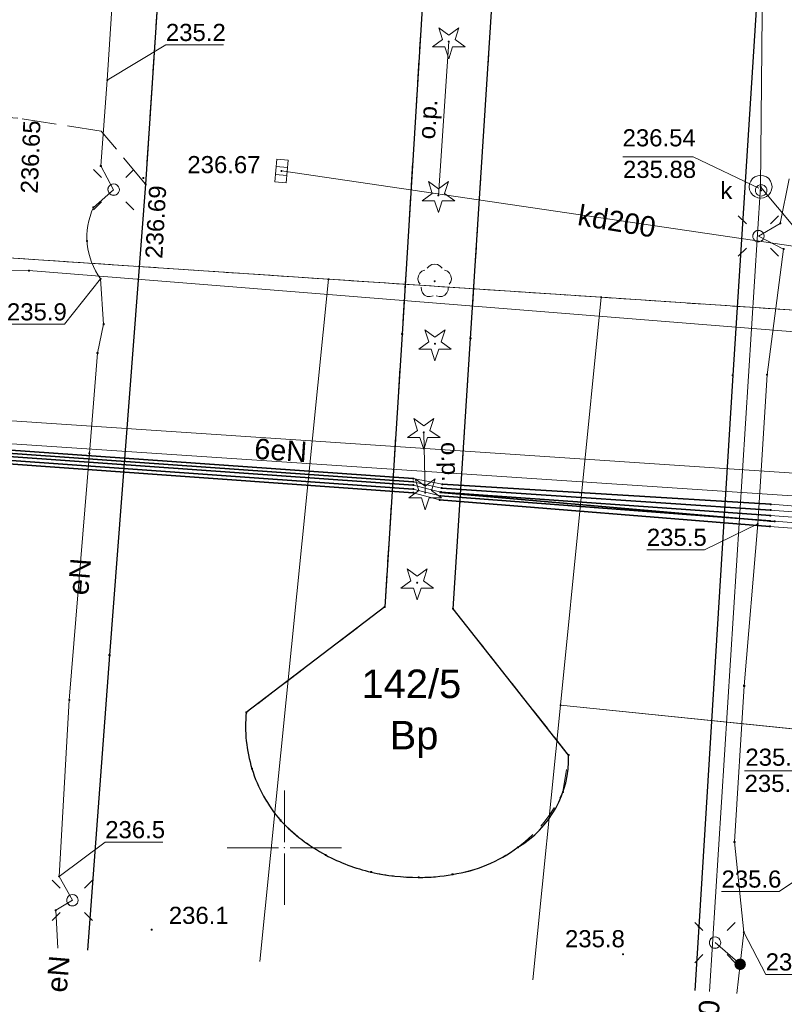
# Model space of a CAD drawing. Header units: metres. Extents: x 6603648 to 6604252, y 5739748 to 5740166.
# Tile 85 of 114: x 6604138 to 6604172, y 5739793 to 5739836. Entities that reach past the tile are written whole.
import ezdxf
from ezdxf.enums import TextEntityAlignment as Align

# ---------------------------------------------------------------- set-up
doc = ezdxf.new("R2010")
doc.units = ezdxf.units.M
doc.header["$PDSIZE"] = 0.75
for name, pattern in [('ARK_LIN', [50, 50, 0]), ('PRZER1-1', [1, 0.5, -0.5]), ('PRZER2-1', [1.5, 1, -0.5]), ('PRZER3-1', [2, 1.5, -0.5])]:
    doc.linetypes.add(name, pattern=pattern)
doc.layers.get('0').update_dxf_attribs({"linetype": 'CONTINUOUS'})
for name, color, linetype, lineweight, true_color in [('GEPPGD', 7, 'CONTINUOUS', 18, 0x008000), ('GESDZI', 7, 'CONTINUOUS', 18, 0x008000), ('GESDZI_O', 7, 'CONTINUOUS', 18, 0x008000), ('GESUZY', 7, 'CONTINUOUS', 18, 0x008000), ('GESUZY_O', 7, 'CONTINUOUS', 18, 0x008000), ('GSLKOC', 7, 'CONTINUOUS', 18, 0x0a0909), ('GSLKRW', 7, 'CONTINUOUS', 25, 0x0a0909), ('GSLRIN', 7, 'CONTINUOUS', 18, 0x0a0909), ('GSLRIN_O', 7, 'CONTINUOUS', 18, 0x0a0909), ('GSPPRB', 7, 'CONTINUOUS', 18, 0x0a0909), ('GSPRDI', 7, 'CONTINUOUS', 18, 0x008000), ('GSPRDL', 7, 'CONTINUOUS', 18, 0x008000), ('GSPWPN', 7, 'CONTINUOUS', 13, 0x0a0909), ('GSPWPN_O', 7, 'CONTINUOUS', 13, 0x0a0909), ('GSPWPS', 7, 'CONTINUOUS', 13, 0x0a0909), ('GSPWPS_O', 7, 'CONTINUOUS', 13, 0x0a0909), ('GSSINN', 7, 'CONTINUOUS', 18, 0x0a0909), ('GSSKOA', 7, 'CONTINUOUS', 18, 0x0a0909), ('GULENN', 1, 'CONTINUOUS', 18, 0xff0000), ('GULENN_O', 1, 'CONTINUOUS', 18, 0xff0000), ('GULEOR', 1, 'CONTINUOUS', 35, 0xff0000), ('GULESN', 1, 'CONTINUOUS', 18, 0xff0000), ('GULEWN', 1, 'CONTINUOUS', 18, 0xff0000), ('GULKDP', 7, 'CONTINUOUS', 18, 0x803300), ('GULKDP_O', 7, 'CONTINUOUS', 18, 0x803300), ('GULKSP', 7, 'CONTINUOUS', 18, 0x803300), ('GULKSP_O', 7, 'CONTINUOUS', 18, 0x803300), ('GUPISL', 7, 'CONTINUOUS', 18, 0x0a0909), ('GUPKKS', 7, 'CONTINUOUS', 18, 0x0a0909), ('GUPKSD', 7, 'CONTINUOUS', 18, 0x803300), ('GUPKWZ', 7, 'CONTINUOUS', 18, 0x0a0909), ('GUPKWZ_O', 7, 'CONTINUOUS', 18, 0x0a0909)]:
    doc.layers.add(name, color=color, linetype=linetype, lineweight=lineweight, true_color=true_color)
for name, color, linetype, true_color in [('GUPESH', 1, 'CONTINUOUS', 0xff0000), ('GUPESH_O', 1, 'CONTINUOUS', 0xff0000), ('GUPEUI', 7, 'CONTINUOUS', 0x0a0909), ('GUPKSH', 7, 'CONTINUOUS', 0x803300), ('GUPKSH_O', 7, 'CONTINUOUS', 0x803300)]:
    doc.layers.add(name, color=color, linetype=linetype, true_color=true_color)
doc.layers.add('PKT_ARK', color=7, linetype='ARK_LIN', lineweight=18)
doc.styles.add('Arial', font='arial.ttf')

# ---------------------------------------------------------------- blocks, each defined once
blk = doc.blocks.new('GSPWPN1')
blk.add_hatch(color=0).paths.add_polyline_path([(0, 0.045), (-0.011647, 0.043467), (-0.0225, 0.038971), (-0.03182, 0.03182), (-0.038971, 0.0225), (-0.043467, 0.011647), (-0.045, 0), (-0.043467, -0.011647), (-0.038971, -0.0225), (-0.03182, -0.03182), (-0.0225, -0.038971), (-0.011647, -0.043467), (0, -0.045), (0.011647, -0.043467), (0.0225, -0.038971), (0.03182, -0.03182), (0.038971, -0.0225), (0.043467, -0.011647), (0.045, 0), (0.043467, 0.011647), (0.038971, 0.0225), (0.03182, 0.03182), (0.0225, 0.038971), (0.011647, 0.043467)])
blk = doc.blocks.new('GSPPRB0')
at = {"color": 0, "lineweight": 18}
blk.add_lwpolyline([(-0.007955, 0.0225), (0.007955, 0.0225), (0.0225, 0.007955), (0.0225, -0.007955), (0.007955, -0.0225), (-0.007955, -0.0225), (-0.0225, -0.007955), (-0.0225, 0.007955)], close=True, dxfattribs=at)
blk = doc.blocks.new('GUPISL1_4')
at = {"color": 0}
blk.add_lwpolyline([(0.25, 0), (0.241481, -0.064705), (0.216506, -0.125), (0.176777, -0.176777), (0.125, -0.216506), (0.064705, -0.241481), (0, -0.25), (-0.064705, -0.241481), (-0.125, -0.216506), (-0.176777, -0.176777), (-0.216506, -0.125), (-0.241481, -0.064705), (-0.25, 0), (-0.241481, 0.064705), (-0.216506, 0.125), (-0.176777, 0.176777), (-0.125, 0.216506), (-0.064705, 0.241481), (0, 0.25), (0.064705, 0.241481), (0.125, 0.216506), (0.176777, 0.176777), (0.216506, 0.125), (0.241481, 0.064705)], close=True, dxfattribs=at)
blk = doc.blocks.new('GUPISL1_10')
at = {"color": 0}
for points in [[(-0.883883, 0.883883), (-0.53033, 0.53033)], [(0.883883, 0.883883), (0.53033, 0.53033)], [(-0.883883, -0.883883), (-0.53033, -0.53033)], [(0.883883, -0.883883), (0.53033, -0.53033)]]:
    blk.add_lwpolyline(points, dxfattribs=at)
blk.add_lwpolyline([(0.25, 0), (0.234922, -0.085505), (0.19151, -0.160697), (0.125, -0.216507), (0.064705, -0.241482), (0, -0.25), (-0.064705, -0.241482), (-0.125, -0.216507), (-0.183262, -0.170042), (-0.225242, -0.10847), (-0.247207, -0.03726), (-0.247207, 0.03726), (-0.225242, 0.10847), (-0.183262, 0.170042), (-0.125, 0.216507), (-0.05563, 0.243732), (0.018682, 0.2493), (0.091335, 0.232718), (0.155872, 0.195458), (0.20656, 0.14083), (0.238893, 0.07369)], close=True, dxfattribs=at)
blk = doc.blocks.new('GUPESH1')
blk.add_hatch(color=0).paths.add_polyline_path([(0, 0.045), (-0.011647, 0.043467), (-0.0225, 0.038971), (-0.03182, 0.03182), (-0.038971, 0.0225), (-0.043467, 0.011647), (-0.045, 0), (-0.043467, -0.011647), (-0.038971, -0.0225), (-0.03182, -0.03182), (-0.0225, -0.038971), (-0.011647, -0.043467), (0, -0.045), (0.011647, -0.043467), (0.0225, -0.038971), (0.03182, -0.03182), (0.038971, -0.0225), (0.043467, -0.011647), (0.045, 0), (0.043467, 0.011647), (0.038971, 0.0225), (0.03182, 0.03182), (0.0225, 0.038971), (0.011647, 0.043467)])
blk = doc.blocks.new('GUPEUI1')
blk.add_hatch(color=0).paths.add_polyline_path([(0, 0.25), (-0.064705, 0.241481), (-0.125, 0.216506), (-0.176777, 0.176777), (-0.216506, 0.125), (-0.241481, 0.064705), (-0.25, 0), (-0.241481, -0.064705), (-0.216506, -0.125), (-0.176777, -0.176777), (-0.125, -0.216506), (-0.064705, -0.241481), (0, -0.25), (0.064705, -0.241481), (0.125, -0.216506), (0.176777, -0.176777), (0.216506, -0.125), (0.241481, -0.064705), (0.25, 0), (0.241481, 0.064705), (0.216506, 0.125), (0.176777, 0.176777), (0.125, 0.216506), (0.064705, 0.241481)])
blk = doc.blocks.new('GUPKKS1')
at = {"color": 0}
blk.add_lwpolyline([(0.5, -0.25), (-0.5, -0.25), (-0.5, 0.25), (0.5, 0.25)], close=True, dxfattribs=at)
for points in [[(-0.175, -0.25), (-0.175, 0.25)], [(0.175, -0.25), (0.175, 0.25)]]:
    blk.add_lwpolyline(points, dxfattribs=at)
blk = doc.blocks.new('GSPRDI1')
blk.add_hatch(color=0).paths.add_polyline_path([(-0.045, 0), (-0.042798, -0.013906), (-0.036406, -0.02645), (-0.02645, -0.036406), (-0.013906, -0.042798), (0, -0.045), (0.013906, -0.042798), (0.02645, -0.036406), (0.036406, -0.02645), (0.042798, -0.013906), (0.045, 0), (0.042798, 0.013906), (0.036406, 0.02645), (0.02645, 0.036406), (0.013906, 0.042798), (0, 0.045), (-0.013906, 0.042798), (-0.02645, 0.036406), (-0.036406, 0.02645), (-0.042798, 0.013906)])
at = {"color": 0}
blk.add_lwpolyline([(0.088531, -0.272471), (-0.231778, -0.713338), (-0.231778, -0.168396), (-0.750048, 0), (-0.231778, 0.168396), (-0.231778, 0.713338), (0.088531, 0.272471), (0.606801, 0.440867), (0.286493, 0), (0.606801, -0.440867)], close=True, dxfattribs=at)
blk = doc.blocks.new('GSPRDL1')
blk.add_hatch(color=0).paths.add_polyline_path([(-0.045, 0), (-0.042798, -0.013906), (-0.036406, -0.02645), (-0.02645, -0.036406), (-0.013906, -0.042798), (0, -0.045), (0.013906, -0.042798), (0.02645, -0.036406), (0.036406, -0.02645), (0.042798, -0.013906), (0.045, 0), (0.042798, 0.013906), (0.036406, 0.02645), (0.02645, 0.036406), (0.013906, 0.042798), (0, 0.045), (-0.013906, 0.042798), (-0.02645, 0.036406), (-0.036406, 0.02645), (-0.042798, 0.013906)])
at = {"color": 0}
for points in [[(-0.646351, 0.068773), (-0.677512, 0.194901), (-0.663766, 0.324092), (-0.606763, 0.440839), (-0.513345, 0.531129), (-0.394725, 0.584125), (-0.265141, 0.593465)], [(-0.134326, 0.635969), (-0.024001, 0.70458), (0.103115, 0.731429), (0.231763, 0.713292), (0.346501, 0.652348), (0.433559, 0.55591), (0.482485, 0.435555)], [(0.563333, 0.324277), (0.662679, 0.240553), (0.727494, 0.127956), (0.75, 0), (0.727494, -0.127956), (0.662679, -0.240553), (0.563333, -0.324277)], [(-0.265141, -0.593465), (-0.394725, -0.584125), (-0.513345, -0.531129), (-0.606763, -0.440839), (-0.663766, -0.324092), (-0.677512, -0.194901), (-0.646351, -0.068773)], [(0.482485, -0.435555), (0.433559, -0.55591), (0.346501, -0.652348), (0.231763, -0.713292), (0.103115, -0.731429), (-0.024001, -0.70458), (-0.134326, -0.635969)]]:
    blk.add_lwpolyline(points, dxfattribs=at)
blk = doc.blocks.new('GUPKWZ1_1')
at = {"color": 0}
blk.add_lwpolyline([(0.25, 0), (0.241481, -0.064705), (0.216506, -0.125), (0.176777, -0.176777), (0.125, -0.216506), (0.064705, -0.241481), (0, -0.25), (-0.064705, -0.241481), (-0.125, -0.216506), (-0.176777, -0.176777), (-0.216506, -0.125), (-0.241481, -0.064705), (-0.25, 0), (-0.241481, 0.064705), (-0.216506, 0.125), (-0.176777, 0.176777), (-0.125, 0.216506), (-0.064705, 0.241481), (0, 0.25), (0.064705, 0.241481), (0.125, 0.216506), (0.176777, 0.176777), (0.216506, 0.125), (0.241481, 0.064705)], close=True, dxfattribs=at)
blk = doc.blocks.new('GUPKSD1_1')
at = {"color": 0}
blk.add_lwpolyline([(0.5, 0), (0.482963, -0.12941), (0.433013, -0.25), (0.353553, -0.353553), (0.25, -0.433013), (0.12941, -0.482963), (0, -0.5), (-0.12941, -0.482963), (-0.25, -0.433013), (-0.353553, -0.353553), (-0.433013, -0.25), (-0.482963, -0.12941), (-0.5, 0), (-0.482963, 0.12941), (-0.433013, 0.25), (-0.353553, 0.353553), (-0.25, 0.433013), (-0.12941, 0.482963), (0, 0.5), (0.12941, 0.482963), (0.25, 0.433013), (0.353553, 0.353553), (0.433013, 0.25), (0.482963, 0.12941)], close=True, dxfattribs=at)
blk = doc.blocks.new('GEPPGD1_2')
blk.add_hatch(color=0).paths.add_polyline_path([(-0.045, 0), (-0.042798, -0.013906), (-0.036406, -0.02645), (-0.02645, -0.036406), (-0.013906, -0.042798), (0, -0.045), (0.013906, -0.042798), (0.02645, -0.036406), (0.036406, -0.02645), (0.042798, -0.013906), (0.045, 0), (0.042798, 0.013906), (0.036406, 0.02645), (0.02645, 0.036406), (0.013906, 0.042798), (0, 0.045), (-0.013906, 0.042798), (-0.02645, 0.036406), (-0.036406, 0.02645), (-0.042798, 0.013906)])
blk = doc.blocks.new('GUPKSH1')
blk.add_hatch(color=0).paths.add_polyline_path([(0, 0.045), (-0.011647, 0.043467), (-0.0225, 0.038971), (-0.03182, 0.03182), (-0.038971, 0.0225), (-0.043467, 0.011647), (-0.045, 0), (-0.043467, -0.011647), (-0.038971, -0.0225), (-0.03182, -0.03182), (-0.0225, -0.038971), (-0.011647, -0.043467), (0, -0.045), (0.011647, -0.043467), (0.0225, -0.038971), (0.03182, -0.03182), (0.038971, -0.0225), (0.043467, -0.011647), (0.045, 0), (0.043467, 0.011647), (0.038971, 0.0225), (0.03182, 0.03182), (0.0225, 0.038971), (0.011647, 0.043467)])
blk = doc.blocks.new('ASS_SYM', base_point=(826.5, 303.25))
at = {"layer": 'PKT_ARK'}
for p, q in [((826.5, 303.5), (826.5, 305.75)), ((826.25, 303.25), (824, 303.25)), ((826.75, 303.25), (829, 303.25)), ((826.5, 303), (826.5, 300.75))]:
    blk.add_line(p, q, dxfattribs=at)
blk.add_point((826.5, 303.25), dxfattribs=at)
blk.add_point((826.5, 303.25), dxfattribs=at)
blk = doc.blocks.new('GSPWPS1')
blk.add_hatch(color=0).paths.add_polyline_path([(0, 0.045), (-0.011647, 0.043467), (-0.0225, 0.038971), (-0.03182, 0.03182), (-0.038971, 0.0225), (-0.043467, 0.011647), (-0.045, 0), (-0.043467, -0.011647), (-0.038971, -0.0225), (-0.03182, -0.03182), (-0.0225, -0.038971), (-0.011647, -0.043467), (0, -0.045), (0.011647, -0.043467), (0.0225, -0.038971), (0.03182, -0.03182), (0.038971, -0.0225), (0.043467, -0.011647), (0.045, 0), (0.043467, 0.011647), (0.038971, 0.0225), (0.03182, 0.03182), (0.0225, 0.038971), (0.011647, 0.043467)])

msp = doc.modelspace()

# ---------------------------------------------------------------- linework, layer by layer
at = {"layer": 'GESDZI', "color": 96, "linetype": 'Continuous', "lineweight": 18, "true_color": 0x008000}
for p, q in [((6604151.94, 5739824.9), (6604163.88, 5739824.11)), ((6604151.94, 5739824.9), (6604163.88, 5739824.11)), ((6604163.88, 5739824.11), (6604162.1, 5739806.24)), ((6604163.88, 5739824.11), (6604162.1, 5739806.24)), ((6604162.1, 5739806.24), (6604160.888, 5739794.213)), ((6604162.1, 5739806.24), (6604202.94, 5739802.07))]:
    msp.add_line(p, q, dxfattribs=at)
for points in [[(6604196.08, 5739821.95), (6604163.88, 5739824.11), (6604151.94, 5739824.9), (6604128.92, 5739826.44), (6604129.12, 5739829.44), (6604131.15, 5739859.81), (6604131.95, 5739871.82), (6604134.09, 5739903.98), (6604135.4, 5739923.52), (6604136.19, 5739935.43), (6604162.47, 5739933.62), (6604172.74, 5739932.92), (6604174.97, 5739932.82), (6604197.3, 5739931.89), (6604203.44, 5739931.58), (6604202.44, 5739916.9), (6604201.1, 5739896.98), (6604199.76, 5739877.24), (6604198.87, 5739863.88), (6604198.07, 5739851.9)], [(6604202.94, 5739802.07), (6604162.1, 5739806.24), (6604163.88, 5739824.11), (6604196.08, 5739821.95), (6604205, 5739821.48), (6604204.8, 5739819.36)], [(6604202.94, 5739802.07), (6604162.1, 5739806.24), (6604163.88, 5739824.11), (6604196.08, 5739821.95), (6604205, 5739821.48), (6604204.8, 5739819.36)]]:
    msp.add_lwpolyline(points, close=True, dxfattribs=at)
msp.add_lwpolyline([(6604132.195, 5739796.132), (6604107.99, 5739797.9), (6604109.98, 5739814.88), (6604111.39, 5739827.61), (6604128.92, 5739826.44), (6604151.94, 5739824.9), (6604148.93, 5739795.013)], dxfattribs=at)
at = {"layer": 'GESUZY', "color": 96, "linetype": 'PRZER1-1', "lineweight": 18, "true_color": 0x008000}
for points in [[(6604226.418, 5739825.71), (6604205, 5739821.48), (6604196.08, 5739821.95), (6604163.88, 5739824.11), (6604151.94, 5739824.9), (6604128.92, 5739826.44), (6604111.39, 5739827.61), (6604062.77, 5739830.84), (6604014.55, 5739834.06)], [(6604014.55, 5739834.06), (6604062.77, 5739830.84), (6604111.39, 5739827.61), (6604128.92, 5739826.44), (6604151.94, 5739824.9), (6604163.88, 5739824.11), (6604196.08, 5739821.95), (6604205, 5739821.48), (6604204.8, 5739819.36), (6604202.94, 5739802.07), (6604202.87, 5739796.39), (6604218.25, 5739794.82), (6604224.325, 5739794.2)]]:
    msp.add_lwpolyline(points, dxfattribs=at)
at = {"layer": 'GSLKOC', "color": 18, "linetype": 'PRZER2-1', "lineweight": 18, "true_color": 0x0a0909}
msp.add_lwpolyline([(6604153.803, 5739798.931, -0.148311), (6604149.837, 5739801.192)], format="xyb", dxfattribs=at)
at = {"layer": 'GSLKRW', "color": 18, "linetype": 'Continuous', "lineweight": 25, "true_color": 0x0a0909}
for points in [[(6604148.399, 5739986.581), (6604147.264, 5739969.405, 0.055073), (6604147.338, 5739968.196, 0.110661), (6604147.65, 5739967.092, 0.095497), (6604148.377, 5739966.247, 0.12544), (6604150.313, 5739965.495), (6604178.821, 5739963.436), (6604176.732, 5739935.899), (6604177.262, 5739934.439), (6604177.103, 5739932.988, -0.000534), (6604175.654, 5739910.842, 0.001247), (6604171.323, 5739847.012), (6604169.64, 5739820.693), (6604168.154, 5739796.539), (6604167.977, 5739793.74)], [(6604159.662, 5739895.279), (6604157.94, 5739867.928), (6604156.72, 5739847.97), (6604155.161, 5739822.494), (6604154.4, 5739810.546), (6604148.331, 5739805.923, 0.099383), (6604148.581, 5739803.458, 0.105227), (6604149.837, 5739801.192, 0.079431), (6604151.807, 5739799.682, 0.063225), (6604153.803, 5739798.931, 0.057427), (6604155.878, 5739798.703, 0.049517), (6604157.366, 5739798.833, 0.123826), (6604160.232, 5739800.021, 0.27223), (6604162.452, 5739804.056), (6604157.392, 5739810.466), (6604158.155, 5739822.304), (6604159.785, 5739847.771), (6604161.045, 5739867.731), (6604162.908, 5739895.064)]]:
    msp.add_lwpolyline(points, format="xyb", dxfattribs=at)
msp.add_lwpolyline([(6604166.968, 5739912.558), (6604149.539, 5739913.789), (6604145.193, 5739848.719), (6604144.73, 5739841.48), (6604143.92, 5739829.06), (6604142.34, 5739808.434), (6604141.373, 5739795.518)], dxfattribs=at)
at = {"layer": 'GSLRIN', "color": 18, "linetype": 'Continuous', "lineweight": 18, "true_color": 0x0a0909}
for points in [[(6604156.749, 5739828.567), (6604157.204, 5739835.307)], [(6604156.17, 5739815.552), (6604156.107, 5739818.192)]]:
    msp.add_lwpolyline(points, dxfattribs=at)
at = {"layer": 'GSSINN', "color": 18, "linetype": 'PRZER2-1', "lineweight": 18, "true_color": 0x0a0909}
msp.add_lwpolyline([(6604159.662, 5739895.279), (6604157.94, 5739867.928), (6604156.72, 5739847.97), (6604155.161, 5739822.494), (6604154.4, 5739810.546), (6604148.331, 5739805.923, 0.099383), (6604148.581, 5739803.458, 0.105227), (6604149.837, 5739801.192, 0.079431), (6604151.807, 5739799.682, 0.063225), (6604153.803, 5739798.931, 0.057427), (6604155.878, 5739798.703, 0.049517), (6604157.366, 5739798.833, 0.252308), (6604162.204, 5739802.441), (6604162.452, 5739804.056), (6604157.392, 5739810.466), (6604158.155, 5739822.304), (6604159.785, 5739847.771), (6604161.045, 5739867.731), (6604162.908, 5739895.064)], format="xyb", dxfattribs=at)
at = {"layer": 'GSSKOA', "color": 18, "linetype": 'PRZER3-1', "lineweight": 18, "true_color": 0x0a0909}
msp.add_lwpolyline([(6604143.92, 5739829.06), (6604141.98, 5739831.39), (6604138.33, 5739831.95), (6604135.24, 5739832.18), (6604129.54, 5739832.84), (6604129.91, 5739839.01), (6604135.96, 5739839.17), (6604138.81, 5739839.2), (6604142.07, 5739839.41), (6604144.73, 5739841.48)], close=True, dxfattribs=at)
at = {"layer": 'GULENN', "color": 1, "linetype": 'Continuous', "lineweight": 18, "true_color": 0xff0000}
for p, q in [((6604142.615, 5739839.595), (6604142.245, 5739833.617)), ((6604142.245, 5739833.617), (6604141.96, 5739829.86)), ((6604141.96, 5739829.86), (6604142.521, 5739828.821)), ((6604171.727, 5739827.347), (6604172.118, 5739829.295)), ((6604142.521, 5739828.821), (6604141.636, 5739828.044)), ((6604170.768, 5739826.787), (6604171.727, 5739827.347)), ((6604171.87, 5739826.219), (6604170.768, 5739826.787)), ((6604171.15, 5739820.714), (6604171.87, 5739826.219)), ((6604141.949, 5739824.919), (6604142.079, 5739822.931)), ((6604142.079, 5739822.931), (6604141.814, 5739821.666)), ((6604141.814, 5739821.666), (6604141.462, 5739817.278)), ((6604170.741, 5739814.184), (6604171.15, 5739820.714)), ((6604141.462, 5739817.278), (6604140.579, 5739806.468)), ((6604170.143, 5739807.091), (6604170.741, 5739814.184)), ((6604169.72, 5739800.251), (6604170.143, 5739807.091)), ((6604140.579, 5739806.468), (6604140.133, 5739798.747)), ((6604170.129, 5739796.298), (6604169.72, 5739800.251)), ((6604140.133, 5739798.747), (6604140.715, 5739797.699)), ((6604140.715, 5739797.699), (6604139.983, 5739797.264)), ((6604139.983, 5739797.264), (6604140.07, 5739795.605)), ((6604169.968, 5739794.895), (6604170.129, 5739796.298)), ((6604169.968, 5739794.895), (6604168.868, 5739795.843)), ((6604168.868, 5739795.843), (6604169.968, 5739794.895)), ((6604169.824, 5739793.616), (6604169.968, 5739794.895))]:
    msp.add_line(p, q, dxfattribs=at)
msp.add_lwpolyline([(6603973.499, 5739830.243), (6604026.863, 5739825.176), (6604060.101, 5739824.187), (6604091.152, 5739821.03), (6604119.918, 5739819.905), (6604179.756, 5739815.914), (6604191.887, 5739815.357), (6604192.675, 5739814.832), (6604191.841, 5739814.358), (6604179.7, 5739814.915), (6604119.852, 5739818.907), (6604091.175, 5739819.879), (6604060.013, 5739823.177), (6604026.776, 5739824.131), (6603976.609, 5739828.962)], dxfattribs=at)
msp.add_arc((6604144.439, 5739826.746), 3.089, 155.1651, 216.2663, dxfattribs=at)
at = {"layer": 'GULEOR', "color": 1, "linetype": 'Continuous', "lineweight": 35, "true_color": 0xff0000}
for points in [[(6604155.65, 5739816.03), (6604061.29, 5739822.69)], [(6604061.3, 5739822.81), (6604155.65, 5739816.17)], [(6604061.26, 5739822.31), (6604155.65, 5739815.55)], [(6604155.65, 5739815.71), (6604061.27, 5739822.43)], [(6604061.28, 5739822.56), (6604155.65, 5739815.88)], [(6604156.92, 5739815.92), (6604171.31, 5739815.04)], [(6604156.83, 5739815.41), (6604171.28, 5739814.31)], [(6604156.84, 5739815.56), (6604171.48, 5739814.29)], [(6604156.86, 5739815.58), (6604171.29, 5739814.55)], [(6604156.89, 5739815.75), (6604171.3, 5739814.79)], [(6604156.8, 5739815.23), (6604171.27, 5739814.07)]]:
    msp.add_lwpolyline(points, dxfattribs=at)
at = {"layer": 'GULESN', "color": 1, "linetype": 'Continuous', "lineweight": 18, "true_color": 0xff0000}
for points in [[(6604026.45, 5739823.5), (6604051.96, 5739823.07), (6604056.14, 5739822.84), (6604061.28, 5739822.56), (6604155.65, 5739815.88), (6604156.86, 5739815.58), (6604171.29, 5739814.55), (6604176.12, 5739814.18), (6604191.29, 5739812.37), (6604192.12, 5739813.39), (6604197.15, 5739867.07), (6604196.52, 5739867.76), (6604195.409, 5739868.135)], [(6604026.49, 5739823.59), (6604051.97, 5739823.18), (6604056.14, 5739822.94), (6604061.29, 5739822.69), (6604155.65, 5739816.03), (6604156.89, 5739815.75), (6604171.3, 5739814.79), (6604176.13, 5739814.42), (6604191.05, 5739812.69), (6604191.88, 5739813.41), (6604196.86, 5739867.03), (6604196.46, 5739867.66), (6604195.396, 5739868.077)], [(6604026.52, 5739823.68), (6604051.97, 5739823.29), (6604056.14, 5739823.05), (6604061.3, 5739822.81), (6604155.65, 5739816.17), (6604156.92, 5739815.92), (6604171.31, 5739815.04), (6604176.15, 5739814.66), (6604190.8, 5739813.01), (6604191.64, 5739813.43), (6604196.56, 5739866.98), (6604196.4, 5739867.56), (6604195.383, 5739868.017)], [(6604026.38, 5739823.31), (6604051.95, 5739822.85), (6604056.13, 5739822.64), (6604061.26, 5739822.31), (6604155.65, 5739815.55), (6604156.8, 5739815.23), (6604171.27, 5739814.07), (6604176.08, 5739813.7), (6604191.77, 5739811.73), (6604192.6, 5739813.35), (6604196.43, 5739857.34), (6604193.86, 5739858.6), (6604193.41, 5739858.868)], [(6604026.41, 5739823.4), (6604051.95, 5739822.96), (6604056.13, 5739822.74), (6604061.27, 5739822.43), (6604155.65, 5739815.71), (6604156.83, 5739815.41), (6604171.28, 5739814.31), (6604176.1, 5739813.94), (6604191.53, 5739812.05), (6604192.36, 5739813.37), (6604195.98, 5739857.17), (6604193.86, 5739858.6), (6604193.41, 5739858.868)]]:
    msp.add_lwpolyline(points, dxfattribs=at)
at = {"layer": 'GULEWN', "color": 1, "linetype": 'Continuous', "lineweight": 18, "true_color": 0xff0000}
msp.add_lwpolyline([(6604226.335, 5739824.455), (6604205.474, 5739820.412), (6604195.974, 5739820.812), (6604192.209, 5739821.01), (6604138.811, 5739825.276), (6604128.843, 5739825.341), (6604126.841, 5739825.372), (6604113.368, 5739826.26), (6604083.426, 5739828.183), (6604053.491, 5739830.206), (6604029.54, 5739831.784)], dxfattribs=at)
at = {"layer": 'GULKDP', "color": 36, "linetype": 'Continuous', "lineweight": 18, "true_color": 0x803300}
for points in [[(6604177.655, 5739825.555), (6604149.875, 5739829.64)], [(6604179.421, 5739804.826), (6604174.381, 5739805.265), (6604175.251, 5739823.687), (6604170.865, 5739828.95)]]:
    msp.add_lwpolyline(points, dxfattribs=at)
at = {"layer": 'GULKSP', "color": 36, "linetype": 'Continuous', "lineweight": 18, "true_color": 0x803300}
msp.add_lwpolyline([(6604155.1, 5739957.683), (6604161.35, 5739958.775), (6604177.695, 5739955.232), (6604175.833, 5739933.35), (6604173.589, 5739900.599), (6604171.207, 5739865.264), (6604170.865, 5739828.95), (6604168.627, 5739793.696)], dxfattribs=at)
at = {"layer": 'GUPESH_O', "color": 1, "linetype": 'Continuous', "lineweight": 13, "true_color": 0xff0000, "flags": 128}
for points in [[(6604142.245, 5739833.617), (6604144.811, 5739835.16), (6604147.331, 5739835.16)], [(6604141.949, 5739824.919), (6604140.368, 5739822.924), (6604137.848, 5739822.924)], [(6604170.741, 5739814.184), (6604168.4, 5739813.049), (6604165.88, 5739813.049)], [(6604140.133, 5739798.747), (6604142.154, 5739800.246), (6604144.674, 5739800.246)], [(6604173.981, 5739799.625), (6604171.671, 5739798.081), (6604169.151, 5739798.081)], [(6604170.129, 5739796.298), (6604171.087, 5739794.451), (6604173.607, 5739794.451)]]:
    msp.add_lwpolyline(points, dxfattribs=at)
at = {"layer": 'GUPKSH_O', "color": 36, "linetype": 'Continuous', "lineweight": 13, "true_color": 0x803300, "flags": 128}
for points in [[(6604170.792, 5739828.883), (6604167.915, 5739830.257), (6604164.835, 5739830.257)], [(6604170.163, 5739803.365), (6604173.243, 5739803.365)]]:
    msp.add_lwpolyline(points, dxfattribs=at)

# ---------------------------------------------------------------- block references
at = {"layer": 'GEPPGD', "color": 96, "linetype": 'Continuous', "lineweight": 18, "true_color": 0x008000, "rotation": 90}
for p in [(6604151.94, 5739824.9), (6604163.88, 5739824.11), (6604162.1, 5739806.24)]:
    msp.add_blockref('GEPPGD1_2', p, dxfattribs=at)
at = {"layer": 'GSPPRB', "color": 18, "linetype": 'Continuous', "lineweight": 18, "true_color": 0x0a0909, "rotation": 90}
for p in [(6604141.96, 5739829.86), (6604143.82, 5739829.336), (6604143.92, 5739829.06), (6604141.636, 5739828.044), (6604171.727, 5739827.347), (6604141.356, 5739826.568), (6604171.87, 5739826.219), (6604138.811, 5739825.276), (6604142.079, 5739822.931), (6604155.161, 5739822.494), (6604158.155, 5739822.304), (6604141.814, 5739821.666), (6604169.64, 5739820.693), (6604171.15, 5739820.714), (6604141.462, 5739817.278), (6604155.65, 5739816.17), (6604155.65, 5739816.03), (6604155.65, 5739815.88), (6604156.89, 5739815.75), (6604156.92, 5739815.92), (6604155.65, 5739815.71), (6604155.65, 5739815.55), (6604156.83, 5739815.41), (6604156.84, 5739815.56), (6604156.86, 5739815.58), (6604156.8, 5739815.23), (6604171.31, 5739815.04), (6604171.29, 5739814.55), (6604171.3, 5739814.79), (6604171.27, 5739814.07), (6604171.28, 5739814.31), (6604171.48, 5739814.29), (6604154.4, 5739810.546), (6604157.392, 5739810.466), (6604142.34, 5739808.434), (6604170.143, 5739807.091), (6604140.579, 5739806.468), (6604148.331, 5739805.923), (6604162.452, 5739804.056), (6604148.581, 5739803.458), (6604162.204, 5739802.441), (6604149.837, 5739801.192), (6604169.72, 5739800.251), (6604160.232, 5739800.021), (6604151.807, 5739799.682), (6604153.803, 5739798.931), (6604155.878, 5739798.703), (6604157.366, 5739798.833), (6604139.983, 5739797.264), (6604168.154, 5739796.539)]:
    msp.add_blockref('GSPPRB0', p, dxfattribs=at)
at = {"layer": 'GSPRDI', "color": 96, "linetype": 'Continuous', "lineweight": 18, "true_color": 0x008000, "rotation": 90}
for p in [(6604157.204, 5739835.307), (6604156.749, 5739828.567), (6604156.599, 5739822.072), (6604156.107, 5739818.192), (6604156.17, 5739815.552), (6604155.819, 5739811.604)]:
    msp.add_blockref('GSPRDI1', p, dxfattribs=at)
at = {"layer": 'GSPRDL', "color": 96, "linetype": 'Continuous', "lineweight": 18, "true_color": 0x008000, "rotation": 90}
msp.add_blockref('GSPRDL1', (6604156.585, 5739824.813), dxfattribs=at)
at = {"layer": 'GSPWPN', "color": 18, "linetype": 'Continuous', "lineweight": 13, "true_color": 0x0a0909, "rotation": 90}
for p in [(6604144.188, 5739796.413), (6604164.838, 5739795.336)]:
    msp.add_blockref('GSPWPN1', p, dxfattribs=at)
at = {"layer": 'GSPWPS', "color": 18, "linetype": 'Continuous', "lineweight": 13, "true_color": 0x0a0909, "rotation": 90}
msp.add_blockref('GSPWPS1', (6604143.92, 5739829.06), dxfattribs=at)
at = {"layer": 'GUPESH', "color": 1, "linetype": 'Continuous', "lineweight": 5, "true_color": 0xff0000, "rotation": 90}
for p in [(6604142.245, 5739833.617), (6604141.949, 5739824.919), (6604142.079, 5739822.931), (6604155.65, 5739816.17), (6604155.65, 5739816.03), (6604155.65, 5739815.88), (6604156.89, 5739815.75), (6604156.92, 5739815.92), (6604155.65, 5739815.71), (6604155.65, 5739815.55), (6604156.83, 5739815.41), (6604156.84, 5739815.56), (6604156.86, 5739815.58), (6604156.8, 5739815.23), (6604171.31, 5739815.04), (6604171.29, 5739814.55), (6604171.3, 5739814.79), (6604170.74, 5739814.18), (6604171.27, 5739814.07), (6604171.28, 5739814.31), (6604171.48, 5739814.29), (6604140.133, 5739798.747), (6604170.129, 5739796.298)]:
    msp.add_blockref('GUPESH1', p, dxfattribs=at)
at = {"layer": 'GUPEUI', "color": 18, "linetype": 'Continuous', "lineweight": 5, "true_color": 0x0a0909, "rotation": 90}
msp.add_blockref('GUPEUI1', (6604169.968, 5739794.895), dxfattribs=at)
at = {"layer": 'GUPISL', "color": 18, "linetype": 'Continuous', "lineweight": 18, "true_color": 0x0a0909, "rotation": 90}
for name, p in [('GUPISL1_10', (6604142.521, 5739828.821)), ('GUPISL1_4', (6604142.521, 5739828.821)), ('GUPISL1_10', (6604170.77, 5739826.788)), ('GUPISL1_4', (6604170.768, 5739826.787)), ('GUPISL1_10', (6604140.715, 5739797.699)), ('GUPISL1_4', (6604140.715, 5739797.699)), ('GUPISL1_10', (6604168.867, 5739795.847)), ('GUPISL1_4', (6604168.868, 5739795.843))]:
    msp.add_blockref(name, p, dxfattribs=at)
at = {"layer": 'GUPKKS', "color": 18, "linetype": 'Continuous', "lineweight": 18, "true_color": 0x0a0909, "rotation": 85.51125688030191}
msp.add_blockref('GUPKKS1', (6604149.875, 5739829.64), dxfattribs=at)
at = {"layer": 'GUPKSD', "color": 36, "linetype": 'Continuous', "lineweight": 18, "true_color": 0x803300, "rotation": 90}
msp.add_blockref('GUPKSD1_1', (6604170.865, 5739828.95), dxfattribs=at)
at = {"layer": 'GUPKSH', "color": 36, "linetype": 'Continuous', "lineweight": 5, "true_color": 0x803300, "rotation": 90}
for p in [(6604149.875, 5739829.64), (6604170.865, 5739828.95), (6604170.888, 5739828.79)]:
    msp.add_blockref('GUPKSH1', p, dxfattribs=at)
at = {"layer": 'GUPKWZ', "color": 18, "linetype": 'Continuous', "lineweight": 18, "true_color": 0x0a0909, "rotation": 90}
msp.add_blockref('GUPKWZ1_1', (6604170.888, 5739828.79), dxfattribs=at)
at = {"layer": 'PKT_ARK', "linetype": 'Continuous'}
msp.add_blockref('ASS_SYM', (6604150, 5739800), dxfattribs=at)

# ---------------------------------------------------------------- texts
at = {"layer": 'GESDZI_O', "color": 96, "linetype": 'Continuous', "lineweight": 0, "true_color": 0x008000, "style": 'Arial'}
msp.add_text('142/5', height=1.25, rotation=360, dxfattribs=at).set_placement((6604155.564, 5739806.553), align=Align.CENTER)
at = {"layer": 'GESUZY_O', "color": 96, "linetype": 'Continuous', "lineweight": 0, "true_color": 0x008000, "style": 'Arial'}
msp.add_text('Bp', height=1.25, rotation=360, dxfattribs=at).set_placement((6604155.68, 5739804.305), align=Align.CENTER)
at = {"layer": 'GSLRIN_O', "color": 18, "linetype": 'Continuous', "lineweight": 0, "true_color": 0x0a0909, "style": 'Arial'}
for rotation, p in [(86.1387, (6604156.651, 5739831.881)), (271.366, (6604156.888, 5739816.89))]:
    msp.add_text('o.p.', height=0.75, rotation=rotation, dxfattribs=at).set_placement(p, align=Align.CENTER)
at = {"layer": 'GSPWPN_O', "color": 18, "linetype": 'Continuous', "lineweight": 0, "true_color": 0x0a0909, "style": 'Arial'}
for s, p in [('236.1', (6604144.938, 5739796.663)), ('235.8', (6604162.295, 5739795.639))]:
    msp.add_text(s, height=0.75, rotation=360, dxfattribs=at).set_placement(p)
at = {"layer": 'GSPWPS_O', "color": 18, "linetype": 'Continuous', "lineweight": 0, "true_color": 0x0a0909, "style": 'Arial'}
for s, rotation, p in [('236.65', 87.7923, (6604139.193, 5739828.64)), ('236.69', 86.7717, (6604144.651, 5739825.783))]:
    msp.add_text(s, height=0.75, rotation=rotation, dxfattribs=at).set_placement(p)
at = {"layer": 'GULENN_O', "color": 1, "linetype": 'Continuous', "lineweight": 0, "true_color": 0xff0000, "style": 'Arial'}
for s, rotation, p in [('6eN', 356.1846, (6604149.814, 5739816.959)), ('eN', 85.3279, (6604141.469, 5739811.836)), ('eN', 85.3279, (6604140.529, 5739794.434))]:
    msp.add_text(s, height=0.9, rotation=rotation, dxfattribs=at).set_placement(p, align=Align.CENTER)
at = {"layer": 'GULKDP_O', "color": 36, "linetype": 'Continuous', "lineweight": 0, "true_color": 0x803300, "style": 'Arial'}
msp.add_text('kd200', height=0.9, rotation=350.485, dxfattribs=at).set_placement((6604164.492, 5739826.998), align=Align.CENTER)
at = {"layer": 'GULKSP_O', "color": 36, "linetype": 'Continuous', "lineweight": 0, "true_color": 0x803300, "style": 'Arial'}
msp.add_text('ks200', height=0.9, rotation=85.2195, dxfattribs=at).set_placement((6604168.944, 5739791.623), align=Align.CENTER)
at = {"layer": 'GUPESH_O', "color": 1, "linetype": 'Continuous', "lineweight": 0, "true_color": 0xff0000, "style": 'Arial'}
for s, p in [('235.2', (6604144.811, 5739835.333)), ('235.9', (6604137.848, 5739823.096)), ('235.5', (6604165.88, 5739813.222)), ('236.5', (6604142.154, 5739800.418)), ('235.6', (6604169.151, 5739798.253)), ('235.3', (6604171.087, 5739794.624))]:
    msp.add_text(s, height=0.75, rotation=360, dxfattribs=at).set_placement(p)
at = {"layer": 'GUPKSH_O', "color": 36, "linetype": 'Continuous', "lineweight": 0, "true_color": 0x803300, "style": 'Arial'}
for s, p in [('236.54', (6604164.818, 5739830.718)), ('236.67', (6604145.751, 5739829.544)), ('235.88', (6604164.835, 5739829.335)), ('235.79', (6604170.197, 5739803.591)), ('235.17', (6604170.163, 5739802.443))]:
    msp.add_text(s, height=0.75, rotation=360, dxfattribs=at).set_placement(p)
at = {"layer": 'GUPKWZ_O', "color": 18, "linetype": 'Continuous', "lineweight": 0, "true_color": 0x0a0909, "style": 'Arial'}
msp.add_text('k', height=0.75, rotation=360, dxfattribs=at).set_placement((6604169.628, 5739828.411), align=Align.RIGHT)

doc.saveas('drawing.dxf')
